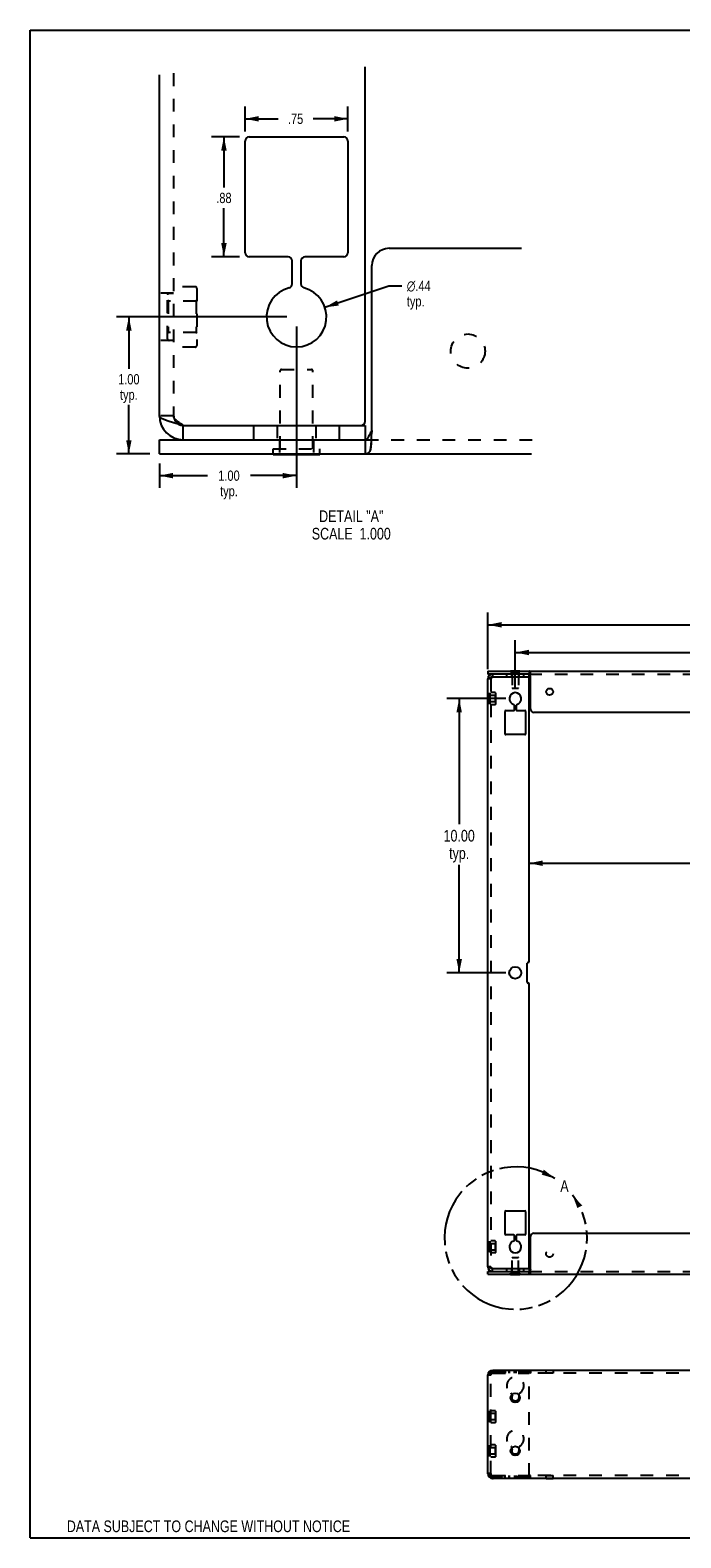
# Model space of a CAD drawing. Header units: inches. Extents: x 0 to 85, y 0 to 55.
# Tile 1 of 15: x 0 to 23.7, y 0 to 55. Entities that reach past the tile are written whole.
import ezdxf

# ---------------------------------------------------------------- set-up
doc = ezdxf.new("R2010")
doc.units = ezdxf.units.IN
doc.header["$LTSCALE"] = 4.675
doc.header["$MEASUREMENT"] = 0
doc.linetypes.add('HIDDEN', pattern=[0.2, 0.1, -0.1])
doc.linetypes.add('PHANTOM', pattern=[0.8, 0.45, -0.05, 0.1, -0.05, 0.1, -0.05])
doc.layers.get('0').update_dxf_attribs({"linetype": 'CONTINUOUS'})
for name, color, linetype in [('02___PRT_ALL_AXES', 7, 'CONTINUOUS'), ('DEFAULT_2', 8, 'HIDDEN'), ('DEFAULT_3', 7, 'PHANTOM'), ('DIMENSIONS', 7, 'CONTINUOUS')]:
    doc.layers.add(name, color=color, linetype=linetype)
doc.styles.get("Standard").update_dxf_attribs({"font": 'txt', "width": 0.8})
doc.styles.add('TEXTSTYLE_1', font='gdt', dxfattribs={"width": 0.8})
doc.dimstyles.new('DIMSTYLE_2', dxfattribs={"dimtxt": 0.425, "dimasz": 0.5, "dimexe": 0.09, "dimexo": 0.07, "dimgap": 0.0425, "dimtad": 0, "dimtih": 1, "dimtoh": 1, "dimzin": 4, "dimdsep": 46, "dimtxsty": 'Standard', "dimblk": '_FILLED', "dimblk1": '_FILLED', "dimblk2": '_FILLED', "dimcen": 0.09, "dimadec": 0, "dimazin": 0, "dimtfac": 1, "dimtofl": 0, "dimtmove": 0, "dimatfit": 3, "dimldrblk": '_FILLED', "dimfxl": 0, "dimtolj": 1, "dimtzin": 4, "dimarcsym": 0})
doc.dimstyles.new('DIMSTYLE_3', dxfattribs={"dimtxt": 0.375, "dimasz": 0.5, "dimexe": 0.09, "dimexo": 0.07, "dimgap": 0.0375, "dimtad": 0, "dimtih": 1, "dimtoh": 1, "dimlfac": 0.2, "dimzin": 4, "dimdsep": 46, "dimtxsty": 'Standard', "dimblk": '_FILLED', "dimblk1": '_FILLED', "dimblk2": '_FILLED', "dimcen": 0.09, "dimadec": 0, "dimazin": 0, "dimtfac": 1, "dimtofl": 0, "dimtmove": 0, "dimatfit": 3, "dimldrblk": '_FILLED', "dimfxl": 0, "dimtolj": 1, "dimtzin": 4, "dimarcsym": 0})
doc.dimstyles.new('DIMSTYLE_4', dxfattribs={"dimtxt": 0.375, "dimasz": 0.5, "dimexe": 0.09, "dimexo": 0.07, "dimgap": 0.09, "dimtad": 0, "dimtih": 1, "dimtoh": 1, "dimlfac": 0.2, "dimzin": 4, "dimdsep": 46, "dimtxsty": 'Standard', "dimblk": '_FILLED', "dimblk1": '_FILLED', "dimblk2": '_FILLED', "dimcen": 0.09, "dimadec": 0, "dimazin": 0, "dimtfac": 1, "dimtofl": 0, "dimtmove": 0, "dimatfit": 3, "dimldrblk": '_FILLED', "dimfxl": 0, "dimtolj": 1, "dimtzin": 4, "dimarcsym": 0})

# ---------------------------------------------------------------- blocks, each defined once
blk = doc.blocks.new('_FILLED')
at = {"color": 0, "linetype": 'ByBlock'}
blk.add_solid([(0, 0), (-1, 0.2), (-1, -0.2)], dxfattribs=at)
blk = doc.blocks.new('*D4')
at = {"layer": 'DIMENSIONS', "color": 2, "linetype": 'Continuous'}
for p, q in [((48.042, 12.595), (47.465, 12.595)), ((48.042, 11.114), (48.042, 12.595)), ((48.042, 9.614), (48.042, 8.614))]:
    blk.add_line(p, q, dxfattribs=at)
at = {"layer": 'DIMENSIONS', "color": 2, "linetype": 'Continuous', "xscale": 0.5, "yscale": 0.5, "zscale": 0.5}
for p, rotation in [((48.042, 11.114), 270), ((48.042, 9.614), 90)]:
    blk.add_blockref('_FILLED', p, dxfattribs=dict(at, rotation=rotation))
at = {"layer": 'DIMENSIONS', "color": 2, "linetype": 'Continuous', "insert": (47.253, 12.807), "char_height": 0.425, "width": 6.8, "attachment_point": 3, "line_spacing_factor": 0.9}
blk.add_mtext('1.50 TYPICAL FOR ALL\\PTOP & BOTTOM FLANGES', dxfattribs=at)
blk = doc.blocks.new('*D5')
at = {"layer": 'DIMENSIONS', "color": 2, "linetype": 'Continuous'}
for p, q in [((17.692, 30.964), (17.692, 32.747)), ((36.377, 30.964), (36.377, 32.747)), ((17.692, 32.297), (25.122, 32.297)), ((36.377, 32.297), (28.947, 32.297))]:
    blk.add_line(p, q, dxfattribs=at)
at = {"layer": 'DIMENSIONS', "color": 2, "linetype": 'Continuous', "xscale": 0.5, "yscale": 0.5, "zscale": 0.5, "rotation": 180}
blk.add_blockref('_FILLED', (17.692, 32.297), dxfattribs=at)
at = {"layer": 'DIMENSIONS', "color": 2, "linetype": 'Continuous', "xscale": 0.5, "yscale": 0.5, "zscale": 0.5}
blk.add_blockref('_FILLED', (36.377, 32.297), dxfattribs=at)
at = {"layer": 'DIMENSIONS', "color": 2, "linetype": 'Continuous', "insert": (27.034, 32.509), "char_height": 0.425, "width": 3.4, "attachment_point": 2, "line_spacing_factor": 0.9}
blk.add_mtext('18.69 typ.', dxfattribs=at)
blk = doc.blocks.new('*D6')
at = {"layer": 'DIMENSIONS', "color": 2, "linetype": 'Continuous'}
for p, q in [((16.692, 31.686), (16.692, 33.758)), ((56.062, 31.686), (56.062, 33.758)), ((16.692, 33.308), (35.314, 33.308)), ((56.062, 33.308), (37.439, 33.308))]:
    blk.add_line(p, q, dxfattribs=at)
at = {"layer": 'DIMENSIONS', "color": 2, "linetype": 'Continuous', "xscale": 0.5, "yscale": 0.5, "zscale": 0.5, "rotation": 180}
blk.add_blockref('_FILLED', (16.692, 33.308), dxfattribs=at)
at = {"layer": 'DIMENSIONS', "color": 2, "linetype": 'Continuous', "xscale": 0.5, "yscale": 0.5, "zscale": 0.5}
blk.add_blockref('_FILLED', (56.062, 33.308), dxfattribs=at)
at = {"layer": 'DIMENSIONS', "color": 2, "linetype": 'Continuous', "insert": (36.377, 33.52), "char_height": 0.425, "width": 1.7, "attachment_point": 2, "line_spacing_factor": 0.9}
blk.add_mtext('39.37', dxfattribs=at)
blk = doc.blocks.new('*D7')
at = {"layer": 'DIMENSIONS', "color": 2, "linetype": 'Continuous'}
for p, q in [((18.192, 24.609), (35.314, 24.609)), ((54.562, 24.609), (37.439, 24.609))]:
    blk.add_line(p, q, dxfattribs=at)
at = {"layer": 'DIMENSIONS', "color": 2, "linetype": 'Continuous', "xscale": 0.5, "yscale": 0.5, "zscale": 0.5, "rotation": 180}
blk.add_blockref('_FILLED', (18.192, 24.609), dxfattribs=at)
at = {"layer": 'DIMENSIONS', "color": 2, "linetype": 'Continuous', "xscale": 0.5, "yscale": 0.5, "zscale": 0.5}
blk.add_blockref('_FILLED', (54.562, 24.609), dxfattribs=at)
at = {"layer": 'DIMENSIONS', "color": 2, "linetype": 'Continuous', "insert": (36.377, 24.821), "char_height": 0.425, "width": 1.7, "attachment_point": 2, "line_spacing_factor": 0.9}
blk.add_mtext('36.37', dxfattribs=at)
blk = doc.blocks.new('*D9')
at = {"layer": 'DIMENSIONS', "color": 2, "linetype": 'Continuous'}
for p, q in [((7.838, 51.306), (7.838, 52.215)), ((7.838, 51.765), (9.041, 51.765)), ((11.588, 51.765), (10.316, 51.765)), ((11.588, 51.306), (11.588, 52.215))]:
    blk.add_line(p, q, dxfattribs=at)
at = {"layer": 'DIMENSIONS', "color": 2, "linetype": 'Continuous', "xscale": 0.5, "yscale": 0.5, "zscale": 0.5, "rotation": 180}
blk.add_blockref('_FILLED', (7.838, 51.765), dxfattribs=at)
at = {"layer": 'DIMENSIONS', "color": 2, "linetype": 'Continuous', "xscale": 0.5, "yscale": 0.5, "zscale": 0.5}
blk.add_blockref('_FILLED', (11.588, 51.765), dxfattribs=at)
at = {"layer": 'DIMENSIONS', "color": 2, "linetype": 'Continuous', "insert": (9.678, 51.953), "char_height": 0.375, "width": 0.9, "attachment_point": 2, "line_spacing_factor": 0.9}
blk.add_mtext('.75', dxfattribs=at)
blk = doc.blocks.new('*D10')
at = {"layer": 'DIMENSIONS', "color": 2, "linetype": 'Continuous'}
for p, q in [((10.75, 44.889), (13.08, 45.671)), ((13.08, 45.671), (13.548, 45.671))]:
    blk.add_line(p, q, dxfattribs=at)
at = {"layer": 'DIMENSIONS', "color": 2, "linetype": 'Continuous', "xscale": 0.5, "yscale": 0.5, "zscale": 0.5, "rotation": 198.5429039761}
blk.add_blockref('_FILLED', (10.75, 44.889), dxfattribs=at)
at = {"layer": 'DIMENSIONS', "color": 2, "linetype": 'Continuous', "insert": (13.736, 45.858), "char_height": 0.375, "width": 1.4, "attachment_point": 1, "line_spacing_factor": 0.9, "style": 'TEXTSTYLE_1'}
blk.add_mtext('{\\Fgdt;n}\\Ftxt;.44\\Ptyp.', dxfattribs=at)
blk = doc.blocks.new('*D11')
at = {"layer": 'DIMENSIONS', "color": 2, "linetype": 'Continuous'}
for p, q in [((9.363, 44.541), (3.149, 44.541)), ((3.599, 44.541), (3.599, 42.64)), ((3.599, 39.541), (3.599, 41.327)), ((4.363, 39.541), (3.149, 39.541))]:
    blk.add_line(p, q, dxfattribs=at)
at = {"layer": 'DIMENSIONS', "color": 2, "linetype": 'Continuous', "xscale": 0.5, "yscale": 0.5, "zscale": 0.5}
for p, rotation in [((3.599, 44.541), 90), ((3.599, 39.541), 270)]:
    blk.add_blockref('_FILLED', p, dxfattribs=dict(at, rotation=rotation))
at = {"layer": 'DIMENSIONS', "color": 2, "linetype": 'Continuous', "insert": (3.599, 42.452), "char_height": 0.375, "width": 1.2, "attachment_point": 2, "line_spacing_factor": 0.9}
blk.add_mtext('1.00\\Ptyp.', dxfattribs=at)
blk = doc.blocks.new('*D13')
at = {"layer": 'DIMENSIONS', "color": 2, "linetype": 'Continuous'}
for p, q in [((7.638, 51.106), (6.616, 51.106)), ((7.066, 51.106), (7.066, 49.255)), ((7.066, 46.731), (7.066, 48.505)), ((7.638, 46.731), (6.616, 46.731))]:
    blk.add_line(p, q, dxfattribs=at)
at = {"layer": 'DIMENSIONS', "color": 2, "linetype": 'Continuous', "xscale": 0.5, "yscale": 0.5, "zscale": 0.5}
for p, rotation in [((7.066, 51.106), 90), ((7.066, 46.731), 270)]:
    blk.add_blockref('_FILLED', p, dxfattribs=dict(at, rotation=rotation))
at = {"layer": 'DIMENSIONS', "color": 2, "linetype": 'Continuous', "insert": (7.066, 49.067), "char_height": 0.375, "width": 0.9, "attachment_point": 2, "line_spacing_factor": 0.9}
blk.add_mtext('.88', dxfattribs=at)
blk = doc.blocks.new('*D14')
at = {"layer": 'DIMENSIONS', "color": 2, "linetype": 'Continuous'}
for p, q in [((9.713, 44.191), (9.713, 38.299)), ((4.713, 39.191), (4.713, 38.299)), ((4.713, 38.749), (6.463, 38.749)), ((9.713, 38.749), (8.038, 38.749))]:
    blk.add_line(p, q, dxfattribs=at)
at = {"layer": 'DIMENSIONS', "color": 2, "linetype": 'Continuous', "xscale": 0.5, "yscale": 0.5, "zscale": 0.5, "rotation": 180}
blk.add_blockref('_FILLED', (4.713, 38.749), dxfattribs=at)
at = {"layer": 'DIMENSIONS', "color": 2, "linetype": 'Continuous', "xscale": 0.5, "yscale": 0.5, "zscale": 0.5}
blk.add_blockref('_FILLED', (9.713, 38.749), dxfattribs=at)
at = {"layer": 'DIMENSIONS', "color": 2, "linetype": 'Continuous', "insert": (7.25, 38.936), "char_height": 0.375, "width": 1.2, "attachment_point": 2, "line_spacing_factor": 0.9}
blk.add_mtext('1.00\\Ptyp.', dxfattribs=at)
blk = doc.blocks.new('*D15')
at = {"layer": 'DIMENSIONS', "color": 2, "linetype": 'Continuous'}
for p, q in [((17.342, 30.614), (15.195, 30.614)), ((15.645, 30.614), (15.645, 26.039)), ((15.645, 20.614), (15.645, 24.551)), ((17.342, 20.614), (15.195, 20.614))]:
    blk.add_line(p, q, dxfattribs=at)
at = {"layer": 'DIMENSIONS', "color": 2, "linetype": 'Continuous', "xscale": 0.5, "yscale": 0.5, "zscale": 0.5}
for p, rotation in [((15.645, 30.614), 90), ((15.645, 20.614), 270)]:
    blk.add_blockref('_FILLED', p, dxfattribs=dict(at, rotation=rotation))
at = {"layer": 'DIMENSIONS', "color": 2, "linetype": 'Continuous', "insert": (15.645, 25.826), "char_height": 0.425, "width": 1.7, "attachment_point": 2, "line_spacing_factor": 0.9}
blk.add_mtext('10.00\\Ptyp.', dxfattribs=at)

msp = doc.modelspace()

# ---------------------------------------------------------------- linework, layer by layer
at = {"color": 7, "linetype": 'Continuous'}
for p, q in [((0, 0), (0, 55)), ((0, 55), (85, 55)), ((13.088, 47.041), (17.918, 47.041)), ((12.463, 40.393), (12.463, 46.416)), ((5.583, 40.061), (5.583, 40.581)), ((12.063, 40.581), (12.213, 40.581)), ((12.213, 40.581), (12.213, 40.061)), ((4.713, 39.541), (4.713, 40.061)), ((12.232, 39.541), (12.232, 40.061)), ((4.713, 39.541), (18.277, 39.541)), ((8.863, 39.516), (8.863, 39.541)), ((8.863, 39.516), (10.563, 39.516)), ((10.563, 39.516), (10.563, 39.541)), ((16.692, 31.614), (16.692, 31.51)), ((16.692, 31.614), (56.062, 31.614)), ((16.866, 31.51), (16.866, 31.406)), ((17.522, 31.619), (17.522, 31.614)), ((17.862, 31.619), (17.522, 31.619)), ((17.862, 31.619), (17.862, 31.614)), ((18.192, 31.406), (18.162, 31.406)), ((18.192, 31.406), (18.192, 31.51)), ((18.196, 31.614), (18.196, 31.51)), ((18.242, 30.239), (18.242, 31.443)), ((35.972, 30.114), (18.367, 30.114)), ((18.367, 11.114), (35.972, 11.114)), ((18.242, 9.784), (18.242, 10.989)), ((16.692, 9.614), (16.692, 9.718)), ((16.692, 9.614), (56.062, 9.614)), ((16.866, 9.718), (16.866, 9.822)), ((17.522, 9.609), (17.522, 9.614)), ((17.522, 9.609), (17.862, 9.609)), ((17.862, 9.609), (17.862, 9.614)), ((18.162, 9.822), (18.192, 9.822)), ((18.192, 9.822), (18.192, 9.718)), ((18.196, 9.614), (18.196, 9.718)), ((18.236, 9.728), (18.236, 9.706)), ((18.208, 6.109), (16.879, 6.109)), ((18.217, 6.109), (18.208, 6.109)), ((18.223, 6.109), (18.217, 6.109)), ((18.226, 6.109), (18.223, 6.109)), ((18.242, 6.109), (18.242, 6.109)), ((54.512, 6.109), (18.242, 6.109)), ((16.692, 2.357), (16.692, 5.922)), ((18.199, 2.169), (16.879, 2.169)), ((18.21, 2.169), (18.199, 2.169)), ((18.219, 2.169), (18.21, 2.169)), ((18.225, 2.169), (18.219, 2.169)), ((18.228, 2.169), (18.225, 2.169)), ((18.231, 2.169), (18.228, 2.169)), ((18.233, 2.169), (18.231, 2.169)), ((18.242, 2.169), (18.242, 2.169)), ((54.512, 2.169), (18.242, 2.169)), ((0, 0), (85, 0))]:
    msp.add_line(p, q, dxfattribs=at)
at = {"color": 3, "linetype": 'Continuous'}
for p, q in [((4.713, 40.931), (4.713, 53.368)), ((12.213, 40.731), (12.213, 53.657)), ((7.838, 46.881), (7.838, 50.956)), ((7.988, 51.106), (11.438, 51.106)), ((11.588, 50.956), (11.588, 46.881)), ((9.406, 46.731), (7.988, 46.731)), ((9.556, 45.747), (9.556, 46.581)), ((9.871, 46.581), (9.871, 45.747)), ((11.438, 46.731), (10.021, 46.731)), ((5.583, 40.581), (5.492, 40.605)), ((5.583, 40.581), (12.063, 40.581)), ((12.463, 40.404), (12.453, 40.389)), ((4.713, 40.061), (12.232, 40.061)), ((18.196, 31.51), (16.692, 31.51)), ((16.848, 31.401), (16.83, 31.397)), ((16.866, 31.406), (16.848, 31.401)), ((16.866, 31.406), (18.162, 31.406)), ((18.192, 21.019), (18.192, 31.376)), ((18.222, 31.476), (18.218, 31.486)), ((18.242, 31.441), (18.24, 31.444)), ((16.692, 9.892), (16.692, 31.336)), ((17.66, 30.206), (17.66, 30.373)), ((17.723, 30.373), (17.723, 30.206)), ((17.317, 29.331), (17.317, 30.146)), ((17.347, 30.176), (17.63, 30.176)), ((17.753, 30.176), (18.037, 30.176)), ((18.067, 30.146), (18.067, 29.331)), ((18.037, 29.301), (17.347, 29.301)), ((18.129, 20.269), (18.129, 20.959)), ((18.162, 20.989), (18.159, 20.989)), ((18.162, 20.239), (18.159, 20.239)), ((18.192, 9.852), (18.192, 20.209)), ((17.317, 11.082), (17.317, 11.897)), ((17.347, 11.927), (18.037, 11.927)), ((18.067, 11.897), (18.067, 11.082)), ((17.63, 11.052), (17.347, 11.052)), ((17.66, 10.855), (17.66, 11.022)), ((17.723, 11.022), (17.723, 10.855)), ((18.037, 11.052), (17.753, 11.052)), ((16.692, 9.718), (18.196, 9.718)), ((16.866, 9.822), (16.848, 9.827)), ((16.866, 9.822), (18.162, 9.822)), ((18.242, 9.786), (18.24, 9.783))]:
    msp.add_line(p, q, dxfattribs=at)
for points in [[(5.492, 40.605), (5.402, 40.628), (5.358, 40.64), (5.315, 40.651), (5.272, 40.663), (5.229, 40.675), (5.188, 40.686), (5.148, 40.698), (5.11, 40.71), (5.072, 40.721), (5.036, 40.733), (5.001, 40.745), (4.968, 40.756), (4.937, 40.768), (4.907, 40.78), (4.88, 40.791), (4.854, 40.803), (4.83, 40.815), (4.808, 40.826), (4.789, 40.838), (4.771, 40.85), (4.756, 40.861), (4.743, 40.873), (4.732, 40.885), (4.724, 40.896), (4.718, 40.908), (4.715, 40.92), (4.713, 40.931)], [(12.342, 40.182), (12.334, 40.165), (12.326, 40.149), (12.318, 40.133), (12.309, 40.119), (12.301, 40.106), (12.292, 40.094), (12.283, 40.084), (12.273, 40.076), (12.263, 40.069), (12.253, 40.065), (12.243, 40.062), (12.232, 40.061)], [(12.434, 40.359), (12.425, 40.344), (12.416, 40.329), (12.408, 40.314), (12.399, 40.299), (12.391, 40.283), (12.383, 40.267), (12.374, 40.25), (12.366, 40.233), (12.342, 40.182)], [(12.453, 40.389), (12.443, 40.374), (12.434, 40.359)], [(16.83, 31.397), (16.821, 31.394), (16.812, 31.392), (16.804, 31.39), (16.795, 31.387), (16.787, 31.385), (16.779, 31.383), (16.771, 31.38), (16.764, 31.378), (16.756, 31.376), (16.749, 31.373), (16.743, 31.371), (16.737, 31.369), (16.731, 31.366), (16.725, 31.364), (16.72, 31.362), (16.715, 31.359), (16.711, 31.357), (16.707, 31.355), (16.703, 31.352), (16.7, 31.35), (16.698, 31.348), (16.696, 31.345), (16.694, 31.343), (16.693, 31.341), (16.692, 31.338), (16.692, 31.336)], [(18.218, 31.486), (18.216, 31.489), (18.214, 31.492), (18.213, 31.496), (18.211, 31.498), (18.209, 31.501), (18.208, 31.503), (18.206, 31.505), (18.204, 31.507), (18.202, 31.508), (18.2, 31.509), (18.198, 31.51), (18.196, 31.51)], [(18.236, 31.45), (18.234, 31.453), (18.232, 31.456), (18.231, 31.459), (18.229, 31.462), (18.227, 31.466), (18.226, 31.469), (18.224, 31.472), (18.222, 31.476)], [(18.24, 31.444), (18.238, 31.447), (18.236, 31.45)], [(16.848, 9.827), (16.83, 9.831), (16.821, 9.834), (16.812, 9.836), (16.804, 9.838), (16.795, 9.841), (16.787, 9.843), (16.779, 9.845), (16.771, 9.848), (16.764, 9.85), (16.756, 9.852), (16.749, 9.855), (16.743, 9.857), (16.737, 9.859), (16.731, 9.862), (16.725, 9.864), (16.72, 9.866), (16.715, 9.869), (16.711, 9.871), (16.707, 9.873), (16.703, 9.876), (16.7, 9.878), (16.698, 9.88), (16.696, 9.883), (16.694, 9.885), (16.693, 9.887), (16.692, 9.89), (16.692, 9.892)], [(18.218, 9.742), (18.216, 9.739), (18.214, 9.735), (18.213, 9.732), (18.211, 9.729), (18.209, 9.727), (18.208, 9.724), (18.206, 9.722), (18.204, 9.721), (18.202, 9.719), (18.2, 9.719), (18.198, 9.718), (18.196, 9.718)], [(18.236, 9.777), (18.234, 9.774), (18.232, 9.771), (18.231, 9.768), (18.229, 9.765), (18.227, 9.762), (18.226, 9.759), (18.224, 9.756), (18.222, 9.752), (18.218, 9.742)], [(18.24, 9.783), (18.238, 9.78), (18.236, 9.777)], [(16.692, 5.935), (16.692, 5.939), (16.693, 5.943), (16.693, 5.945)], [(16.693, 2.333), (16.693, 2.335), (16.692, 2.339), (16.692, 2.343)]]:
    msp.add_lwpolyline(points, dxfattribs=at)
at = {"color": 7, "linetype": 'Continuous'}
for points in [[(12.463, 40.393), (12.456, 40.36), (12.449, 40.325), (12.445, 40.287), (12.441, 40.248), (12.438, 40.207), (12.437, 40.166), (12.436, 40.124), (12.435, 40.082)], [(12.435, 40.082), (12.434, 40.003), (12.433, 39.966), (12.432, 39.93), (12.431, 39.896), (12.429, 39.864), (12.427, 39.834), (12.425, 39.806), (12.421, 39.778), (12.417, 39.751), (12.412, 39.728), (12.407, 39.706), (12.401, 39.683), (12.394, 39.663), (12.386, 39.644), (12.378, 39.628), (12.369, 39.613), (12.359, 39.6), (12.349, 39.588), (12.338, 39.578), (12.327, 39.569), (12.321, 39.565)], [(12.321, 39.565), (12.316, 39.562), (12.304, 39.556), (12.292, 39.551), (12.279, 39.547), (12.265, 39.544), (12.25, 39.542), (12.232, 39.541)], [(18.213, 31.609), (18.212, 31.61), (18.21, 31.611), (18.208, 31.612), (18.205, 31.613), (18.202, 31.613), (18.199, 31.614), (18.196, 31.614)], [(18.236, 31.522), (18.236, 31.529), (18.236, 31.536), (18.235, 31.543), (18.235, 31.549), (18.235, 31.555), (18.234, 31.561), (18.233, 31.567), (18.233, 31.572), (18.232, 31.577), (18.231, 31.581), (18.229, 31.585), (18.228, 31.59), (18.226, 31.593), (18.225, 31.597), (18.223, 31.6), (18.221, 31.602), (18.219, 31.605), (18.217, 31.607), (18.215, 31.608), (18.213, 31.609)], [(18.236, 31.497), (18.236, 31.506), (18.236, 31.522)], [(18.242, 31.443), (18.24, 31.45), (18.239, 31.457), (18.238, 31.465), (18.237, 31.473), (18.237, 31.481), (18.237, 31.489), (18.236, 31.497)], [(18.213, 9.619), (18.212, 9.618), (18.21, 9.617), (18.208, 9.616), (18.205, 9.615), (18.202, 9.614), (18.199, 9.614), (18.196, 9.614)], [(18.236, 9.706), (18.236, 9.699), (18.236, 9.692), (18.235, 9.685), (18.235, 9.678), (18.235, 9.672), (18.234, 9.667), (18.233, 9.661), (18.233, 9.656), (18.232, 9.651), (18.231, 9.647), (18.229, 9.642), (18.228, 9.638), (18.226, 9.634), (18.225, 9.631), (18.223, 9.628), (18.221, 9.625), (18.219, 9.623), (18.217, 9.621), (18.215, 9.619), (18.213, 9.619)], [(18.242, 9.784), (18.24, 9.778), (18.239, 9.771), (18.238, 9.763), (18.237, 9.755), (18.237, 9.747), (18.237, 9.739), (18.236, 9.73), (18.236, 9.728)], [(18.231, 6.109), (18.229, 6.109), (18.226, 6.109)], [(18.236, 6.108), (18.236, 6.109), (18.235, 6.109), (18.235, 6.109), (18.235, 6.109), (18.234, 6.109), (18.233, 6.109), (18.233, 6.109), (18.231, 6.109)], [(18.236, 6.109), (18.236, 6.108), (18.236, 6.108), (18.236, 6.108)], [(18.242, 6.109), (18.24, 6.109), (18.239, 6.109), (18.238, 6.109), (18.237, 6.109), (18.237, 6.109), (18.236, 6.109)], [(18.236, 2.17), (18.235, 2.17), (18.235, 2.17), (18.235, 2.169), (18.234, 2.169), (18.233, 2.169), (18.233, 2.169)], [(18.237, 2.17), (18.236, 2.17), (18.236, 2.17), (18.236, 2.17), (18.236, 2.17), (18.236, 2.17)], [(18.242, 2.169), (18.24, 2.169), (18.239, 2.169), (18.238, 2.169), (18.237, 2.169), (18.237, 2.17)]]:
    msp.add_lwpolyline(points, dxfattribs=at)
at = {"color": 3, "linetype": 'Continuous'}
msp.add_circle((17.692, 20.614), 0.219, dxfattribs=at)
at = {"color": 7, "linetype": 'Continuous'}
for centre in [(17.692, 5.109), (17.692, 3.169)]:
    msp.add_circle(centre, 0.17, dxfattribs=at)
at = {"color": 3, "linetype": 'Continuous'}
for centre, radius, start, end in [((7.988, 50.956), 0.15, 90, 180), ((11.438, 50.956), 0.15, 0, 90), ((7.988, 46.881), 0.15, 180, 270), ((11.438, 46.881), 0.15, 270, 360), ((9.406, 46.581), 0.15, 0, 90), ((10.021, 46.581), 0.15, 90, 180), ((9.406, 45.747), 0.15, 284.314, 360), ((10.021, 45.747), 0.15, 180, 255.686), ((9.713, 44.541), 1.094, 104.314, 75.686), ((5.583, 40.931), 0.87, 180, 270), ((12.063, 40.731), 0.15, 270, 360), ((16.866, 31.336), 0.174, 90, 180), ((18.162, 31.376), 0.03, 0, 90), ((17.692, 30.614), 0.219, 284.314, 255.686), ((17.63, 30.373), 0.03, 0, 75.686), ((17.753, 30.373), 0.03, 104.314, 180), ((17.347, 30.146), 0.03, 90, 180), ((17.63, 30.206), 0.03, 270, 360), ((17.753, 30.206), 0.03, 180, 270), ((18.037, 30.146), 0.03, 0, 90), ((17.347, 29.331), 0.03, 180, 270), ((18.037, 29.331), 0.03, 270, 360), ((18.159, 20.959), 0.03, 90, 180), ((18.162, 21.019), 0.03, 270, 360), ((18.159, 20.269), 0.03, 180, 270), ((18.162, 20.209), 0.03, 0, 90), ((17.347, 11.897), 0.03, 90, 180), ((18.037, 11.897), 0.03, 0, 90), ((17.347, 11.082), 0.03, 180, 270), ((17.63, 11.022), 0.03, 0, 90), ((17.753, 11.022), 0.03, 90, 180), ((18.037, 11.082), 0.03, 270, 360), ((17.692, 10.614), 0.219, 104.314, 75.686), ((17.63, 10.855), 0.03, 284.314, 360), ((17.753, 10.855), 0.03, 180, 255.686), ((16.866, 9.892), 0.174, 180, 270), ((18.162, 9.852), 0.03, 270, 360), ((16.866, 5.935), 0.174, 90, 180), ((16.866, 2.343), 0.174, 180, 270)]:
    msp.add_arc(centre, radius, start, end, dxfattribs=at)
at = {"color": 7, "linetype": 'Continuous'}
for centre, radius, start, end in [((13.088, 46.416), 0.625, 90, 180), ((5.583, 40.931), 0.35, 241.1588, 270), ((16.866, 31.336), 0.07, 90, 118.841), ((18.367, 30.239), 0.125, 180, 270), ((18.367, 10.989), 0.125, 90, 180), ((16.866, 9.892), 0.07, 241.1588, 270), ((16.879, 5.922), 0.188, 90, 180), ((16.879, 2.357), 0.188, 180, 270)]:
    msp.add_arc(centre, radius, start, end, dxfattribs=at)
at = {"layer": '02___PRT_ALL_AXES', "color": 8, "linetype": 'HIDDEN'}
for p, q in [((9.088, 40.061), (10.338, 40.061)), ((9.088, 40.061), (9.088, 39.541)), ((10.338, 40.061), (10.338, 39.541)), ((9.088, 39.541), (10.338, 39.541)), ((17.567, 31.614), (17.567, 31.51)), ((17.817, 31.614), (17.567, 31.614)), ((17.817, 31.51), (17.567, 31.51)), ((17.817, 31.614), (17.817, 31.51)), ((17.567, 9.718), (17.567, 9.614)), ((17.567, 9.718), (17.817, 9.718)), ((17.567, 9.614), (17.817, 9.614)), ((17.817, 9.718), (17.817, 9.614)), ((18.817, 6.005), (18.817, 6.109)), ((19.067, 6.109), (18.817, 6.109)), ((19.067, 6.109), (19.067, 6.005)), ((19.067, 6.005), (18.817, 6.005)), ((18.817, 2.169), (18.817, 2.273)), ((18.817, 2.273), (19.067, 2.273)), ((19.067, 2.169), (19.067, 2.273)), ((18.817, 2.169), (19.067, 2.169))]:
    msp.add_line(p, q, dxfattribs=at)
for centre, radius in [((15.963, 43.291), 0.625), ((18.942, 10.364), 0.125), ((17.692, 5.109), 0.125), ((17.692, 3.169), 0.125)]:
    msp.add_circle(centre, radius, dxfattribs=at)
at = {"layer": '02___PRT_ALL_AXES', "color": 7, "linetype": 'Continuous'}
msp.add_circle((18.942, 30.864), 0.125, dxfattribs=at)
at = {"layer": 'DEFAULT_2', "color": 8, "linetype": 'HIDDEN'}
for p, q in [((5.233, 53.43), (5.233, 40.931)), ((5.233, 45.401), (4.713, 45.401)), ((5.008, 43.744), (5.008, 45.339)), ((5.038, 45.116), (5.008, 45.146)), ((5.038, 45.116), (5.038, 43.966)), ((6.053, 45.116), (5.038, 45.116)), ((5.233, 45.399), (5.068, 45.399)), ((6.023, 45.641), (5.233, 45.641)), ((6.083, 45.146), (6.053, 45.116)), ((6.053, 45.116), (6.053, 43.966)), ((6.083, 45.581), (6.083, 43.501)), ((5.233, 43.681), (4.713, 43.681)), ((5.038, 43.966), (5.008, 43.936)), ((6.053, 43.966), (5.038, 43.966)), ((5.233, 43.684), (5.068, 43.684)), ((6.083, 43.936), (6.053, 43.966)), ((6.023, 43.441), (5.233, 43.441)), ((9.113, 39.721), (9.113, 42.571)), ((9.163, 42.621), (10.263, 42.621)), ((10.313, 39.721), (10.313, 42.571)), ((5.233, 40.931), (4.713, 40.931)), ((8.151, 40.061), (8.151, 40.581)), ((9.011, 40.581), (9.011, 40.061)), ((10.416, 40.581), (10.416, 40.061)), ((11.276, 40.061), (11.276, 40.581)), ((8.863, 39.721), (10.563, 39.721)), ((8.863, 39.541), (8.863, 39.721)), ((10.563, 39.541), (10.563, 39.721)), ((12.232, 40.061), (18.349, 40.061)), ((12.434, 40.06), (12.433, 40.026)), ((12.435, 40.096), (12.434, 40.06)), ((12.349, 39.588), (12.338, 39.578)), ((16.7, 31.35), (16.703, 31.352)), ((16.798, 31.348), (16.8, 31.35)), ((16.801, 31.353), (16.803, 31.356)), ((16.848, 31.394), (16.852, 31.397)), ((16.852, 31.397), (16.861, 31.403)), ((16.866, 31.406), (16.861, 31.403)), ((17.379, 31.406), (17.379, 31.51)), ((17.522, 31.614), (17.522, 31.578)), ((17.862, 31.578), (17.522, 31.578)), ((17.551, 31.51), (17.551, 31.406)), ((17.572, 31.578), (17.572, 31.008)), ((17.812, 31.578), (17.812, 31.008)), ((17.832, 31.406), (17.832, 31.51)), ((17.862, 31.614), (17.862, 31.578)), ((18.004, 31.406), (18.004, 31.51)), ((18.196, 31.51), (54.558, 31.51)), ((18.235, 31.527), (18.236, 31.52)), ((18.236, 31.51), (18.236, 31.503)), ((18.236, 31.499), (18.236, 31.506)), ((16.796, 31.336), (16.692, 31.336)), ((16.696, 31.345), (16.698, 31.348)), ((16.796, 31.336), (16.796, 9.892)), ((16.954, 30.834), (16.796, 30.834)), ((16.966, 30.822), (16.966, 30.406)), ((17.582, 30.998), (17.802, 30.998)), ((16.796, 30.786), (16.692, 30.786)), ((16.796, 30.442), (16.692, 30.442)), ((16.751, 30.454), (16.751, 30.773)), ((16.757, 30.729), (16.751, 30.735)), ((16.757, 30.499), (16.751, 30.493)), ((16.757, 30.729), (16.757, 30.499)), ((16.96, 30.729), (16.757, 30.729)), ((16.96, 30.499), (16.757, 30.499)), ((16.796, 30.785), (16.763, 30.785)), ((16.796, 30.442), (16.763, 30.442)), ((16.954, 30.394), (16.796, 30.394)), ((16.966, 30.735), (16.96, 30.729)), ((16.96, 30.729), (16.96, 30.499)), ((16.966, 30.493), (16.96, 30.499)), ((16.796, 10.786), (16.692, 10.786)), ((16.751, 10.454), (16.751, 10.773)), ((16.757, 10.729), (16.751, 10.735)), ((16.757, 10.499), (16.751, 10.493)), ((16.757, 10.729), (16.757, 10.499)), ((16.96, 10.729), (16.757, 10.729)), ((16.96, 10.499), (16.757, 10.499)), ((16.796, 10.785), (16.763, 10.785)), ((16.954, 10.834), (16.796, 10.834)), ((16.966, 10.735), (16.96, 10.729)), ((16.96, 10.729), (16.96, 10.499)), ((16.966, 10.493), (16.96, 10.499)), ((16.966, 10.822), (16.966, 10.406)), ((16.796, 10.442), (16.692, 10.442)), ((16.796, 10.442), (16.763, 10.442)), ((16.954, 10.394), (16.796, 10.394)), ((17.572, 9.65), (17.572, 10.22)), ((17.582, 10.23), (17.802, 10.23)), ((17.812, 9.65), (17.812, 10.22)), ((16.796, 9.892), (16.692, 9.892)), ((17.379, 9.718), (17.379, 9.822)), ((17.522, 9.614), (17.522, 9.65)), ((17.522, 9.65), (17.862, 9.65)), ((17.551, 9.822), (17.551, 9.718)), ((17.832, 9.822), (17.832, 9.718)), ((17.862, 9.614), (17.862, 9.65)), ((18.004, 9.718), (18.004, 9.822)), ((18.196, 9.718), (54.558, 9.718)), ((18.213, 9.619), (18.212, 9.618)), ((18.219, 9.623), (18.217, 9.621)), ((18.236, 9.718), (18.236, 9.711)), ((16.866, 6.109), (16.866, 6.005)), ((16.866, 6.109), (16.879, 6.109)), ((16.866, 6.057), (18.162, 6.057)), ((17.317, 6.109), (17.317, 6.005)), ((17.473, 6.109), (17.473, 6.005)), ((17.473, 6.005), (17.473, 6.109)), ((17.66, 6.005), (17.66, 6.109)), ((17.723, 6.005), (17.723, 6.109)), ((17.911, 6.005), (17.911, 6.109)), ((17.911, 6.109), (17.911, 6.005)), ((18.067, 6.109), (18.067, 6.005)), ((18.129, 6.109), (18.129, 6.005)), ((18.192, 6.027), (18.192, 6.109)), ((18.242, 6.109), (18.242, 6.005)), ((16.692, 5.922), (16.692, 5.935)), ((16.796, 5.935), (16.692, 5.935)), ((16.694, 5.947), (16.693, 5.945)), ((16.703, 5.964), (16.707, 5.968)), ((16.707, 5.968), (16.711, 5.972)), ((16.796, 5.943), (16.796, 5.939)), ((16.796, 5.935), (16.796, 5.939)), ((16.796, 2.343), (16.796, 5.935)), ((16.797, 5.951), (16.797, 5.947)), ((16.822, 6.004), (16.819, 6)), ((16.855, 6.045), (16.851, 6.041)), ((16.866, 6.005), (18.192, 6.005)), ((18.192, 2.251), (18.192, 6.027)), ((18.242, 6.005), (18.242, 6.005)), ((54.512, 6.005), (18.242, 6.005)), ((17.551, 5.252), (17.551, 5.109)), ((17.832, 5.109), (17.832, 5.252)), ((16.796, 4.591), (16.692, 4.591)), ((16.751, 4.579), (16.751, 4.26)), ((16.757, 4.534), (16.751, 4.54)), ((16.757, 4.534), (16.757, 4.304)), ((16.96, 4.534), (16.757, 4.534)), ((16.796, 4.591), (16.763, 4.591)), ((16.954, 4.639), (16.796, 4.639)), ((16.966, 4.54), (16.96, 4.534)), ((16.96, 4.534), (16.96, 4.304)), ((16.966, 4.627), (16.966, 4.211)), ((16.796, 4.247), (16.692, 4.247)), ((16.757, 4.304), (16.751, 4.298)), ((16.96, 4.304), (16.757, 4.304)), ((16.796, 4.248), (16.763, 4.248)), ((16.954, 4.199), (16.796, 4.199)), ((16.966, 4.298), (16.96, 4.304)), ((16.796, 3.341), (16.692, 3.341)), ((16.751, 3.329), (16.751, 3.01)), ((16.796, 3.341), (16.763, 3.341)), ((16.954, 3.389), (16.796, 3.389)), ((16.966, 3.377), (16.966, 2.961)), ((17.551, 3.312), (17.551, 3.169)), ((17.832, 3.169), (17.832, 3.312)), ((16.796, 2.997), (16.692, 2.997)), ((16.757, 3.284), (16.751, 3.29)), ((16.757, 3.054), (16.751, 3.048)), ((16.757, 3.284), (16.757, 3.054)), ((16.96, 3.284), (16.757, 3.284)), ((16.96, 3.054), (16.757, 3.054)), ((16.796, 2.998), (16.763, 2.998)), ((16.954, 2.949), (16.796, 2.949)), ((16.966, 3.29), (16.96, 3.284)), ((16.96, 3.284), (16.96, 3.054)), ((16.966, 3.048), (16.96, 3.054)), ((16.692, 2.343), (16.692, 2.357)), ((16.796, 2.343), (16.692, 2.343)), ((16.692, 2.339), (16.693, 2.335)), ((16.693, 2.333), (16.694, 2.331)), ((16.711, 2.306), (16.707, 2.311)), ((16.715, 2.302), (16.711, 2.306)), ((16.72, 2.298), (16.715, 2.302)), ((16.796, 2.335), (16.797, 2.331)), ((16.797, 2.327), (16.798, 2.323)), ((16.848, 2.241), (16.844, 2.245)), ((16.866, 2.169), (16.866, 2.273)), ((16.866, 2.273), (18.192, 2.273)), ((18.162, 2.221), (16.866, 2.221)), ((17.317, 2.169), (17.317, 2.273)), ((17.473, 2.273), (17.473, 2.169)), ((17.473, 2.169), (17.473, 2.273)), ((17.66, 2.273), (17.66, 2.169)), ((17.723, 2.273), (17.723, 2.169)), ((17.911, 2.169), (17.911, 2.273)), ((17.911, 2.273), (17.911, 2.169)), ((18.067, 2.169), (18.067, 2.273)), ((18.129, 2.169), (18.129, 2.273)), ((18.192, 2.169), (18.192, 2.251)), ((18.242, 2.169), (18.242, 2.273)), ((18.242, 2.273), (18.242, 2.273)), ((54.512, 2.273), (18.242, 2.273)), ((16.866, 2.169), (16.879, 2.169))]:
    msp.add_line(p, q, dxfattribs=at)
for points in [[(5.583, 40.581), (5.538, 40.611), (5.515, 40.625), (5.493, 40.64), (5.471, 40.654), (5.449, 40.669), (5.429, 40.684), (5.408, 40.698), (5.389, 40.713), (5.37, 40.727), (5.353, 40.742), (5.336, 40.756), (5.32, 40.771), (5.306, 40.786), (5.292, 40.8), (5.28, 40.815), (5.269, 40.829), (5.26, 40.844), (5.252, 40.859), (5.245, 40.873), (5.24, 40.888), (5.236, 40.902), (5.234, 40.917), (5.233, 40.931)], [(12.433, 40.026), (12.432, 39.993), (12.431, 39.977), (12.43, 39.961), (12.429, 39.946), (12.429, 39.931), (12.428, 39.916), (12.426, 39.902), (12.425, 39.887), (12.424, 39.873), (12.423, 39.859), (12.422, 39.846), (12.42, 39.832), (12.419, 39.819), (12.417, 39.806), (12.415, 39.793), (12.413, 39.78), (12.411, 39.767), (12.409, 39.754), (12.407, 39.742), (12.404, 39.729), (12.402, 39.717), (12.399, 39.705), (12.396, 39.693), (12.393, 39.682), (12.39, 39.671), (12.386, 39.66), (12.382, 39.65), (12.378, 39.641), (12.374, 39.631), (12.37, 39.623), (12.366, 39.615), (12.361, 39.607), (12.357, 39.6), (12.352, 39.593), (12.347, 39.587), (12.342, 39.582), (12.337, 39.577), (12.332, 39.573), (12.328, 39.57), (12.323, 39.566), (12.321, 39.565)], [(12.394, 39.663), (12.386, 39.644), (12.378, 39.628), (12.369, 39.613), (12.359, 39.6)], [(16.715, 31.359), (16.72, 31.362), (16.725, 31.364)], [(16.848, 31.394), (16.843, 31.391), (16.839, 31.388), (16.835, 31.385), (16.831, 31.383), (16.827, 31.38), (16.823, 31.377), (16.82, 31.374), (16.816, 31.371), (16.813, 31.368), (16.81, 31.365), (16.808, 31.362), (16.805, 31.359), (16.803, 31.356), (16.801, 31.353), (16.8, 31.35)], [(16.835, 31.385), (16.839, 31.388), (16.843, 31.391)], [(18.206, 31.505), (18.204, 31.507), (18.202, 31.508), (18.2, 31.509), (18.198, 31.51)], [(18.208, 31.612), (18.205, 31.613), (18.202, 31.613), (18.199, 31.614)], [(18.213, 31.609), (18.212, 31.61), (18.21, 31.611)], [(18.233, 31.572), (18.232, 31.577), (18.231, 31.581), (18.229, 31.585), (18.228, 31.59), (18.226, 31.593), (18.225, 31.597), (18.223, 31.6), (18.221, 31.602), (18.219, 31.605), (18.217, 31.607), (18.215, 31.608), (18.213, 31.609)], [(18.213, 31.609), (18.214, 31.609), (18.215, 31.608)], [(18.216, 31.608), (18.217, 31.607), (18.218, 31.606), (18.219, 31.605), (18.22, 31.604), (18.221, 31.602), (18.221, 31.601), (18.222, 31.599), (18.223, 31.598), (18.224, 31.596), (18.225, 31.594), (18.226, 31.592), (18.226, 31.59), (18.227, 31.588), (18.228, 31.586), (18.228, 31.584), (18.229, 31.581), (18.23, 31.579), (18.23, 31.576), (18.231, 31.574), (18.231, 31.571), (18.231, 31.569), (18.232, 31.566), (18.232, 31.564), (18.233, 31.561), (18.233, 31.558), (18.233, 31.556), (18.234, 31.553), (18.234, 31.55), (18.234, 31.548), (18.234, 31.545), (18.235, 31.542), (18.235, 31.539), (18.235, 31.536), (18.235, 31.533), (18.235, 31.53), (18.235, 31.527)], [(18.235, 31.549), (18.235, 31.555), (18.234, 31.561)], [(18.236, 31.52), (18.236, 31.514), (18.236, 31.51)], [(16.798, 31.348), (16.797, 31.345), (16.796, 31.342)], [(16.796, 31.336), (16.796, 31.339), (16.796, 31.342)], [(16.866, 9.822), (16.857, 9.828), (16.852, 9.831), (16.848, 9.834), (16.843, 9.836), (16.839, 9.839), (16.835, 9.842), (16.831, 9.845), (16.827, 9.848), (16.823, 9.851), (16.82, 9.854), (16.816, 9.857), (16.813, 9.86), (16.81, 9.863), (16.808, 9.866), (16.805, 9.869), (16.803, 9.871), (16.801, 9.874), (16.8, 9.877), (16.798, 9.88), (16.797, 9.883), (16.796, 9.886), (16.796, 9.889), (16.796, 9.892)], [(18.206, 9.722), (18.204, 9.721), (18.202, 9.719), (18.2, 9.719), (18.198, 9.718)], [(18.21, 9.617), (18.208, 9.616), (18.205, 9.615), (18.202, 9.614), (18.199, 9.614)], [(18.215, 9.619), (18.214, 9.619), (18.213, 9.619)], [(18.236, 9.711), (18.236, 9.704), (18.235, 9.701), (18.235, 9.698), (18.235, 9.695), (18.235, 9.692), (18.235, 9.689), (18.235, 9.686), (18.234, 9.683), (18.234, 9.68), (18.234, 9.677), (18.234, 9.675), (18.233, 9.672), (18.233, 9.669), (18.233, 9.667), (18.232, 9.664), (18.232, 9.662), (18.231, 9.659), (18.231, 9.656), (18.231, 9.654), (18.23, 9.651), (18.23, 9.649), (18.229, 9.647), (18.228, 9.644), (18.228, 9.642), (18.227, 9.64), (18.226, 9.638), (18.226, 9.636), (18.225, 9.634), (18.224, 9.632), (18.223, 9.63), (18.222, 9.629), (18.221, 9.627), (18.221, 9.626), (18.22, 9.624), (18.219, 9.623), (18.218, 9.622), (18.217, 9.621), (18.216, 9.62)], [(18.235, 9.678), (18.235, 9.672), (18.234, 9.667), (18.233, 9.661), (18.233, 9.656), (18.232, 9.651), (18.231, 9.647), (18.229, 9.642), (18.228, 9.638), (18.226, 9.634), (18.225, 9.631), (18.223, 9.628), (18.221, 9.625)], [(18.236, 9.728), (18.236, 9.721), (18.236, 9.718)], [(16.839, 6.045), (16.857, 6.053), (16.866, 6.057)], [(16.855, 6.045), (16.862, 6.053), (16.866, 6.057)], [(18.213, 6.053), (18.209, 6.066), (18.208, 6.073), (18.206, 6.08), (18.204, 6.086), (18.202, 6.092), (18.2, 6.098), (18.198, 6.104), (18.196, 6.109)], [(18.215, 6.046), (18.214, 6.047), (18.213, 6.053)], [(16.694, 5.947), (16.696, 5.951), (16.698, 5.955), (16.7, 5.959)], [(16.703, 5.964), (16.7, 5.959), (16.698, 5.955)], [(16.787, 6.02), (16.779, 6.016), (16.771, 6.012), (16.764, 6.008), (16.756, 6.004), (16.749, 6), (16.743, 5.996), (16.737, 5.992), (16.731, 5.988), (16.725, 5.984), (16.72, 5.98), (16.715, 5.976), (16.711, 5.972)], [(16.72, 5.98), (16.725, 5.984), (16.731, 5.988), (16.737, 5.992), (16.743, 5.996), (16.749, 6), (16.756, 6.004), (16.764, 6.008)], [(16.771, 6.012), (16.779, 6.016), (16.787, 6.02)], [(16.787, 6.02), (16.795, 6.025), (16.804, 6.029), (16.812, 6.033)], [(16.839, 6.045), (16.83, 6.041), (16.821, 6.037), (16.812, 6.033), (16.804, 6.029), (16.795, 6.024)], [(16.796, 5.943), (16.797, 5.947), (16.797, 5.951), (16.798, 5.955)], [(16.814, 5.992), (16.811, 5.988), (16.809, 5.984), (16.807, 5.98), (16.805, 5.976), (16.804, 5.972), (16.802, 5.968), (16.801, 5.964), (16.799, 5.959), (16.798, 5.955)], [(16.804, 5.972), (16.805, 5.976), (16.807, 5.98)], [(16.809, 5.984), (16.811, 5.988), (16.814, 5.992), (16.816, 5.996), (16.819, 6), (16.822, 6.004), (16.825, 6.008)], [(16.821, 6.037), (16.83, 6.041), (16.839, 6.045)], [(16.834, 6.02), (16.831, 6.016), (16.828, 6.012), (16.825, 6.008)], [(16.828, 6.012), (16.831, 6.016), (16.834, 6.02)], [(16.834, 6.02), (16.837, 6.025), (16.841, 6.029), (16.844, 6.033)], [(16.848, 6.037), (16.844, 6.033), (16.841, 6.029), (16.837, 6.024)], [(16.848, 6.037), (16.851, 6.041), (16.855, 6.045)], [(18.226, 6.016), (18.226, 6.016), (18.224, 6.02), (18.222, 6.023), (18.221, 6.027), (18.219, 6.031), (18.218, 6.036), (18.216, 6.042), (18.215, 6.046)], [(18.223, 6.022), (18.222, 6.024), (18.221, 6.027), (18.22, 6.03), (18.219, 6.033), (18.217, 6.037), (18.216, 6.041), (18.215, 6.045)], [(18.226, 6.016), (18.225, 6.018), (18.224, 6.02)], [(18.242, 6.005), (18.24, 6.005), (18.238, 6.005), (18.236, 6.006), (18.234, 6.007), (18.232, 6.008), (18.231, 6.01), (18.229, 6.012), (18.227, 6.014), (18.226, 6.016)], [(16.694, 2.331), (16.696, 2.327), (16.698, 2.323), (16.7, 2.319), (16.703, 2.315), (16.707, 2.31)], [(16.7, 2.319), (16.698, 2.323), (16.696, 2.327), (16.694, 2.331)], [(16.715, 2.302), (16.72, 2.298), (16.725, 2.294)], [(16.848, 2.229), (16.839, 2.233), (16.83, 2.237), (16.821, 2.241), (16.812, 2.245), (16.804, 2.25), (16.795, 2.254), (16.787, 2.258), (16.779, 2.262), (16.771, 2.266), (16.764, 2.27), (16.756, 2.274), (16.749, 2.278), (16.743, 2.282), (16.737, 2.286), (16.731, 2.29), (16.725, 2.294)], [(16.737, 2.286), (16.743, 2.282), (16.749, 2.278), (16.756, 2.274), (16.764, 2.27)], [(16.771, 2.266), (16.779, 2.262), (16.787, 2.258), (16.795, 2.254), (16.804, 2.25), (16.812, 2.245)], [(16.796, 2.335), (16.796, 2.339), (16.796, 2.343)], [(16.801, 2.315), (16.799, 2.319), (16.798, 2.323), (16.797, 2.327), (16.797, 2.331)], [(16.799, 2.319), (16.801, 2.315), (16.802, 2.31), (16.804, 2.306), (16.805, 2.302), (16.807, 2.298)], [(16.828, 2.266), (16.825, 2.27), (16.822, 2.274), (16.819, 2.278), (16.816, 2.282), (16.814, 2.286), (16.811, 2.29), (16.809, 2.294), (16.807, 2.298), (16.805, 2.302)], [(16.809, 2.294), (16.811, 2.29), (16.814, 2.286), (16.816, 2.282), (16.819, 2.278), (16.822, 2.274), (16.825, 2.27)], [(16.821, 2.241), (16.83, 2.237), (16.839, 2.233), (16.848, 2.229), (16.866, 2.221)], [(16.828, 2.266), (16.831, 2.262), (16.834, 2.258), (16.837, 2.254), (16.841, 2.25), (16.844, 2.245)], [(16.841, 2.25), (16.837, 2.254), (16.834, 2.258)], [(16.848, 2.241), (16.851, 2.237), (16.855, 2.233), (16.859, 2.229), (16.866, 2.221)], [(16.859, 2.229), (16.855, 2.233), (16.851, 2.237)], [(18.209, 2.212), (18.208, 2.205), (18.206, 2.199), (18.204, 2.192), (18.202, 2.186), (18.2, 2.18), (18.198, 2.174), (18.196, 2.169)], [(18.215, 2.232), (18.214, 2.231), (18.213, 2.225), (18.209, 2.212)], [(18.226, 2.262), (18.226, 2.262), (18.224, 2.259), (18.222, 2.255), (18.221, 2.251), (18.219, 2.247), (18.218, 2.242), (18.216, 2.237), (18.215, 2.232)], [(18.215, 2.234), (18.216, 2.238), (18.217, 2.241), (18.219, 2.245), (18.22, 2.248), (18.221, 2.251), (18.222, 2.254), (18.223, 2.256)], [(18.224, 2.258), (18.225, 2.26), (18.226, 2.262)], [(18.242, 2.273), (18.24, 2.273), (18.238, 2.273), (18.236, 2.272), (18.234, 2.271), (18.232, 2.27), (18.231, 2.268), (18.229, 2.266), (18.227, 2.264), (18.226, 2.262)]]:
    msp.add_lwpolyline(points, dxfattribs=at)
for centre in [(17.692, 5.109), (17.692, 3.169)]:
    msp.add_circle(centre, 0.12, dxfattribs=at)
for centre, radius, start, end in [((5.068, 45.339), 0.06, 90, 180), ((6.023, 45.581), 0.06, 360, 90), ((5.068, 43.744), 0.06, 180, 270), ((6.023, 43.501), 0.06, 270, 0), ((9.163, 42.571), 0.05, 90, 180), ((10.263, 42.571), 0.05, 0, 90), ((5.583, 40.931), 0.35, 180, 241.1588), ((16.866, 31.336), 0.07, 118.841, 180), ((16.954, 30.822), 0.012, 360, 90), ((17.582, 31.008), 0.01, 180, 270), ((17.802, 31.008), 0.01, 270, 360), ((16.763, 30.773), 0.012, 90, 180), ((16.763, 30.454), 0.012, 180, 270), ((16.954, 30.406), 0.012, 270, 0), ((16.763, 10.773), 0.012, 90, 180), ((16.763, 10.454), 0.012, 180, 270), ((16.954, 10.822), 0.012, 360, 90), ((16.954, 10.406), 0.012, 270, 0), ((17.582, 10.22), 0.01, 90, 180), ((17.802, 10.22), 0.01, 0, 90), ((16.866, 9.892), 0.07, 180, 241.1588), ((18.162, 6.027), 0.03, 0, 90), ((16.866, 5.935), 0.07, 90, 180), ((17.692, 5.549), 0.312, 299.8552, 240.1448), ((17.521, 5.252), 0.03, 0, 60.1448), ((17.692, 5.109), 0.141, 180, 360), ((17.862, 5.252), 0.03, 119.8552, 180), ((16.763, 4.579), 0.012, 90, 180), ((16.954, 4.627), 0.012, 0, 90), ((16.763, 4.26), 0.012, 180, 270), ((16.954, 4.211), 0.012, 270, 360), ((17.692, 3.609), 0.312, 299.8552, 240.1448), ((16.763, 3.329), 0.012, 90, 180), ((16.954, 3.377), 0.012, 0, 90), ((17.521, 3.312), 0.03, 0, 60.1448), ((17.862, 3.312), 0.03, 119.8552, 180), ((16.763, 3.01), 0.012, 180, 270), ((16.954, 2.961), 0.012, 270, 360), ((17.692, 3.169), 0.141, 180, 360), ((16.866, 2.343), 0.07, 180, 270), ((18.162, 2.251), 0.03, 270, 360)]:
    msp.add_arc(centre, radius, start, end, dxfattribs=at)
at = {"layer": 'DEFAULT_3', "color": 2, "linetype": 'PHANTOM'}
msp.add_arc((17.709, 10.935), 2.599, 56.7236, 37.1178, dxfattribs=at)
msp.add_arc((17.709, 10.935), 2.599, 56.7236, 37.1178, dxfattribs=at)
for points in [[(19.135, 13.108), (18.655, 13.248), (18.731, 13.433)], [(19.135, 13.108), (18.655, 13.248), (18.731, 13.433)], [(19.781, 12.503), (19.953, 12.034), (20.132, 12.122)], [(19.781, 12.503), (19.953, 12.034), (20.132, 12.122)]]:
    msp.add_solid(points, dxfattribs=at)

# ---------------------------------------------------------------- texts
at = {"color": 2, "linetype": 'Continuous', "insert": (19.484, 13.046), "char_height": 0.425, "width": 0.34, "attachment_point": 2, "line_spacing_factor": 0.9}
msp.add_mtext('A', dxfattribs=at)
at = {"layer": 'DIMENSIONS', "color": 2, "linetype": 'Continuous', "char_height": 0.425, "attachment_point": 2, "line_spacing_factor": 0.9}
for s, insert, width in [('DETAIL "A"\\PSCALE  1.000', (11.71, 37.482), 4.08), ('DATA SUBJECT TO CHANGE WITHOUT NOTICE', (6.502, 0.634), 12.58)]:
    msp.add_mtext(s, dxfattribs=dict(at, insert=insert, width=width))

# ---------------------------------------------------------------- dimensions: what is measured, and where the dimension line sits
at = {"layer": 'DIMENSIONS', "color": 2, "linetype": 'Continuous'}
for base, p1, p2, angle, dimstyle, picture, middle in [((7.838, 51.765), (11.588, 51.236), (7.838, 51.236), 180, 'DIMSTYLE_3', '*D9', (9.678, 51.765)), ((7.066303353, 46.73142342), (7.70838231, 51.10642342), (7.70838231, 46.73142342), 270, 'DIMSTYLE_3', '*D13', (7.066303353, 48.879621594)), ((16.692, 33.308), (56.062, 31.616), (16.692, 31.616), 180, 'DIMSTYLE_2', '*D6', (36.377, 33.308)), ((18.192, 24.609), (54.562, 9.822), (18.192, 9.822), 180, 'DIMSTYLE_2', '*D7', (36.377, 24.609))]:
    dim = msp.add_linear_dim(base=base, p1=p1, p2=p2, angle=angle, dimstyle=dimstyle, dxfattribs=at)
    dim.commit()
    dim.dimension.update_dxf_attribs({"geometry": picture, "text_midpoint": middle, "dimtype": 160})
dim = msp.add_diameter_dim_2p(p1=(10.75, 44.889), p2=(8.676, 44.194), text='<>\\Ptyp.', dimstyle='DIMSTYLE_4', dxfattribs=at)
dim.commit()
dim.dimension.update_dxf_attribs({"geometry": '*D10', "text_midpoint": (14.436, 45.39), "dimtype": 163})
for base, p1, p2, angle, text, dimstyle, picture, middle in [((3.599, 44.541), (4.433, 39.541), (9.433, 44.541), 90, '<>\\Ptyp.', 'DIMSTYLE_3', '*D11', (3.599, 41.983)), ((15.645, 20.614), (17.412, 30.614), (17.412, 20.614), 270, '<>\\Ptyp.', 'DIMSTYLE_2', '*D15', (15.645, 25.295)), ((48.042, 9.614), (18.367, 11.114), (54.512, 9.614), 270, '<> TYPICAL FOR ALL\\PTOP & BOTTOM FLANGES', 'DIMSTYLE_2', '*D4', (43.853, 12.276))]:
    dim = msp.add_linear_dim(base=base, p1=p1, p2=p2, angle=angle, text=text, dimstyle=dimstyle, dxfattribs=at)
    dim.commit()
    dim.dimension.update_dxf_attribs({"geometry": picture, "text_midpoint": middle, "dimtype": 160})
for base, p1, p2, text, dimstyle, picture, middle in [((9.713, 38.749), (4.713, 38.229), (9.713, 44.261), '<>\\Ptyp.', 'DIMSTYLE_3', '*D14', (7.25, 38.468)), ((36.376892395, 32.296885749), (17.691892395, 30.893869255), (36.376892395, 30.893869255), '<> typ.', 'DIMSTYLE_2', '*D5', (27.034392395, 32.296885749))]:
    dim = msp.add_linear_dim(base=base, p1=p1, p2=p2, text=text, dimstyle=dimstyle, dxfattribs=at)
    dim.commit()
    dim.dimension.update_dxf_attribs({"geometry": picture, "text_midpoint": middle, "dimtype": 160})

doc.saveas('drawing.dxf')
